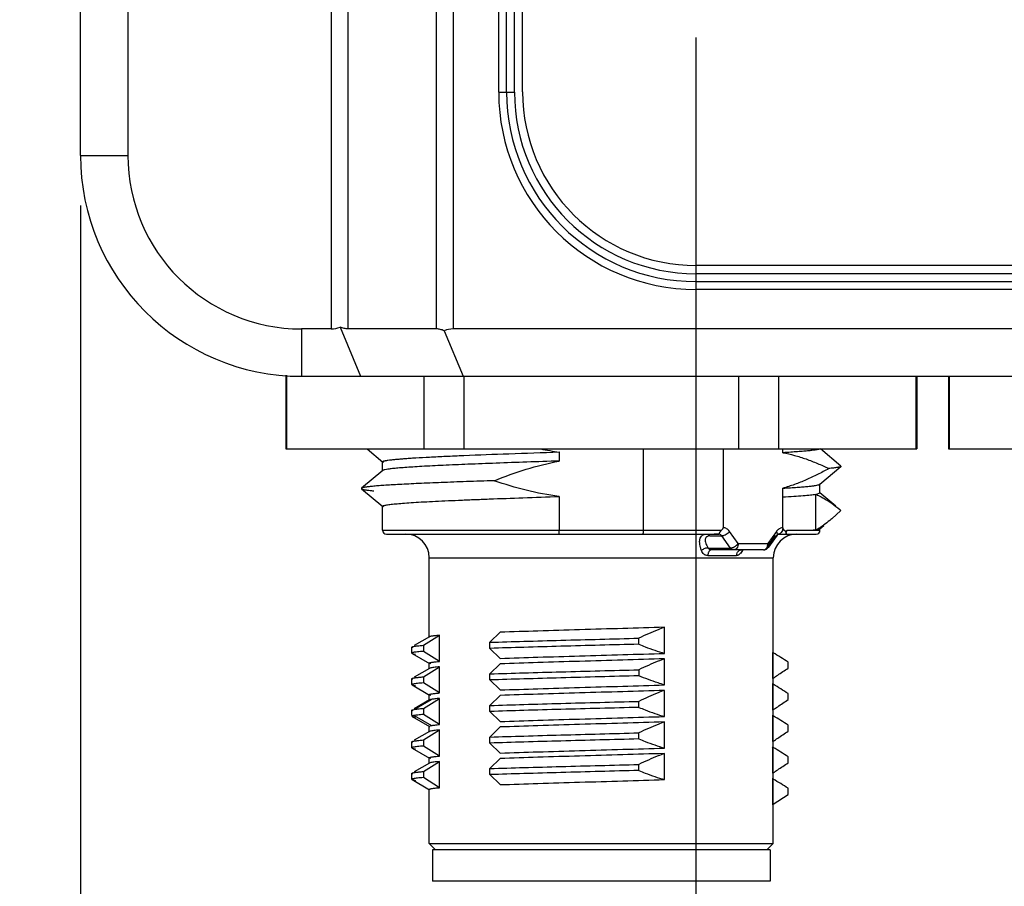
# Model space of a CAD drawing. Header units: inches. Extents: x 0 to 34, y 0 to 22.
# Tile 15 of 47: x 15 to 16.2, y 9 to 10.1. Entities that reach past the tile are written whole.
import ezdxf

# ---------------------------------------------------------------- set-up
doc = ezdxf.new("R2010")
doc.units = ezdxf.units.IN
doc.header["$LTSCALE"] = 1.87
doc.header["$MEASUREMENT"] = 0
doc.layers.get('0').update_dxf_attribs({"linetype": 'CONTINUOUS'})
doc.layers.add('DIMENSIONS', color=7, linetype='CONTINUOUS')
doc.styles.get("Standard").update_dxf_attribs({"font": 'txt', "width": 0.8})
doc.dimstyles.new('DIMSTYLE_1', dxfattribs={"dimtxt": 0.125, "dimasz": 0.18, "dimexe": 0.18, "dimexo": 0.0625, "dimgap": 0.09, "dimtad": 0, "dimtih": 1, "dimtoh": 1, "dimdec": 3, "dimzin": 4, "dimdsep": 46, "dimtxsty": 'STANDARD', "dimblk": '_FILLED', "dimblk1": '_FILLED', "dimblk2": '_FILLED', "dimcen": 0.09, "dimadec": 0, "dimazin": 0, "dimtp": 0.01, "dimtm": 0.01, "dimtfac": 1, "dimtdec": 3, "dimtofl": 0, "dimtmove": 0, "dimatfit": 3, "dimldrblk": '_FILLED', "dimfxl": 1, "dimtolj": 1, "dimtzin": 4, "dimarcsym": 0})

# ---------------------------------------------------------------- blocks, each defined once
blk = doc.blocks.new('_FILLED')
at = {"color": 0, "linetype": 'BYBLOCK'}
blk.add_solid([(0, 0), (-1, 0.1736), (-1, -0.1736)], dxfattribs=at)
blk = doc.blocks.new('*D10')
at = {"layer": 'DIMENSIONS', "color": 2, "linetype": 'CONTINUOUS'}
for p, q in [((15.7941, 10.1047), (15.7941, 8.1771)), ((15.0264, 9.8951), (15.0264, 8.1771)), ((15.0264, 8.3021), (14.6364, 8.3021)), ((15.7941, 8.3021), (16.1541, 8.3021))]:
    blk.add_line(p, q, dxfattribs=at)
at = {"layer": 'DIMENSIONS', "color": 2, "linetype": 'CONTINUOUS', "xscale": 0.18, "yscale": 0.18, "zscale": 0.18}
blk.add_blockref('_FILLED', (15.0264, 8.3021), dxfattribs=at)
at = {"layer": 'DIMENSIONS', "color": 2, "linetype": 'CONTINUOUS', "xscale": 0.18, "yscale": 0.18, "zscale": 0.18, "rotation": 180}
blk.add_blockref('_FILLED', (15.7941, 8.3021), dxfattribs=at)
at = {"layer": 'DIMENSIONS', "color": 2, "linetype": 'CONTINUOUS', "insert": (14.5739, 8.3646), "char_height": 0.125, "width": 1.325, "attachment_point": 3, "line_spacing_factor": 0.9}
blk.add_mtext('(.768{\\Ftxt.shx;\\W1.000000;\\H0.125000; }[19.5])', dxfattribs=at)
blk = doc.blocks.new('*D11')
at = {"layer": 'DIMENSIONS', "color": 2, "linetype": 'CONTINUOUS'}
for p, q in [((15.7941, 10.1047), (15.7941, 7.4271)), ((17.2114, 10.1047), (17.2114, 7.4271)), ((15.7941, 7.5521), (15.4341, 7.5521)), ((17.2114, 7.5521), (17.5714, 7.5521))]:
    blk.add_line(p, q, dxfattribs=at)
at = {"layer": 'DIMENSIONS', "color": 2, "linetype": 'CONTINUOUS', "xscale": 0.18, "yscale": 0.18, "zscale": 0.18}
blk.add_blockref('_FILLED', (15.7941, 7.5521), dxfattribs=at)
at = {"layer": 'DIMENSIONS', "color": 2, "linetype": 'CONTINUOUS', "xscale": 0.18, "yscale": 0.18, "zscale": 0.18, "rotation": 180}
blk.add_blockref('_FILLED', (17.2114, 7.5521), dxfattribs=at)
at = {"layer": 'DIMENSIONS', "color": 2, "linetype": 'CONTINUOUS', "insert": (16.5027, 7.6146), "char_height": 0.125, "width": 1.225, "attachment_point": 2, "line_spacing_factor": 0.9}
blk.add_mtext('(1.417{\\Ftxt.shx;\\W1.000000;\\H0.125000; }[36])', dxfattribs=at)

msp = doc.modelspace()

# ---------------------------------------------------------------- linework, layer by layer
at = {"color": 7, "linetype": 'CONTINUOUS'}
for p, q in [((15.0264, 9.9576), (15.0264, 13.7372)), ((15.0854, 13.7372), (15.0854, 9.9576)), ((15.3389, 12.4392), (15.3389, 9.7411)), ((15.3598, 12.4392), (15.3598, 9.7411)), ((15.4705, 9.7411), (15.4705, 12.1755)), ((15.4913, 12.1072), (15.4913, 9.7411)), ((15.548, 10.0364), (15.548, 11.4734)), ((15.5579, 10.0364), (15.5579, 11.4734)), ((15.5677, 10.0364), (15.5677, 11.4734)), ((15.5779, 10.0367), (15.5779, 11.473)), ((15.548, 10.0364), (15.5677, 10.0364)), ((15.0264, 9.9576), (15.0854, 9.9576)), ((17.2111, 9.8202), (15.7944, 9.8202)), ((17.2114, 9.81), (15.7941, 9.81)), ((15.7941, 9.81), (15.7941, 9.7903)), ((15.7941, 9.8002), (17.2114, 9.8002)), ((17.2114, 9.7903), (15.7941, 9.7903)), ((15.3389, 9.7411), (15.3019, 9.7411)), ((15.3019, 9.7411), (15.3019, 9.682)), ((15.3502, 9.7433), (15.3756, 9.682)), ((15.4705, 9.7411), (15.3598, 9.7411)), ((17.5141, 9.7411), (15.4913, 9.7411)), ((15.48, 9.7389), (15.5036, 9.682)), ((15.2823, 9.6834), (15.2823, 9.5915)), ((15.2833, 9.6834), (15.2833, 9.5915)), ((15.3019, 9.682), (17.7035, 9.682)), ((15.4549, 9.5915), (15.4549, 9.682)), ((15.5044, 9.682), (15.5044, 9.5915)), ((15.8476, 9.5915), (15.8476, 9.682)), ((15.897, 9.682), (15.897, 9.5915)), ((16.0686, 9.5915), (16.0686, 9.682)), ((16.0697, 9.682), (16.0697, 9.5915)), ((16.109, 9.682), (16.109, 9.5915)), ((16.1101, 9.682), (16.1101, 9.5915)), ((15.2823, 9.5915), (16.0697, 9.5915)), ((16.109, 9.5915), (16.8964, 9.5915)), ((15.9054, 9.489), (15.9066, 9.4867)), ((15.9057, 9.4889), (15.9075, 9.4896)), ((15.9058, 9.4882), (15.9076, 9.4894)), ((15.9064, 9.4852), (15.9067, 9.4856)), ((15.9067, 9.4856), (15.9064, 9.4852)), ((15.9066, 9.4867), (15.9067, 9.4856))]:
    msp.add_line(p, q, dxfattribs=at)
at = {"color": 6, "linetype": 'CONTINUOUS'}
for p, q in [((15.3838, 9.5915), (15.4033, 9.5751)), ((15.6234, 9.5876), (15.6234, 9.5763)), ((15.7286, 9.4899), (15.7286, 9.591)), ((15.8281, 9.5915), (15.8281, 9.4931)), ((15.9025, 9.5867), (15.9025, 9.5915)), ((15.975, 9.5701), (15.9495, 9.5915)), ((15.4033, 9.5751), (15.4031, 9.5754)), ((15.4031, 9.5642), (15.4031, 9.5754)), ((15.4045, 9.5745), (15.4033, 9.5751)), ((15.9486, 9.5473), (15.975, 9.5695)), ((15.975, 9.5701), (15.975, 9.5695)), ((15.4033, 9.5645), (15.3769, 9.5423)), ((15.4033, 9.5645), (15.4031, 9.5642)), ((15.9481, 9.547), (15.9486, 9.5473)), ((15.9486, 9.5473), (15.9488, 9.5477)), ((15.9488, 9.5363), (15.9488, 9.5477)), ((15.3769, 9.5423), (15.3769, 9.5417)), ((15.3769, 9.5417), (15.4033, 9.5196)), ((15.6234, 9.5321), (15.6234, 9.4899)), ((15.9024, 9.4931), (15.9025, 9.5424)), ((15.9436, 9.4904), (15.9436, 9.5346)), ((15.9488, 9.5363), (15.9439, 9.5345)), ((15.9479, 9.5371), (15.9486, 9.5367)), ((15.9685, 9.52), (15.9486, 9.5367)), ((15.9486, 9.5367), (15.9488, 9.5363)), ((15.4033, 9.5196), (15.4031, 9.5199)), ((15.4031, 9.4899), (15.4031, 9.5199)), ((15.4045, 9.519), (15.4033, 9.5196)), ((15.9748, 9.5147), (15.9634, 9.5043)), ((15.9734, 9.5159), (15.9748, 9.5147)), ((15.9486, 9.4919), (15.9535, 9.496)), ((15.4031, 9.4899), (15.8258, 9.4899)), ((15.4079, 9.4852), (15.8226, 9.4852)), ((15.8114, 9.4829), (15.8265, 9.4829)), ((15.8202, 9.4853), (15.8166, 9.4852)), ((15.8226, 9.4853), (15.8244, 9.4881)), ((15.8235, 9.4853), (15.8227, 9.4852)), ((15.8244, 9.4881), (15.8258, 9.4899)), ((15.8258, 9.4899), (15.8277, 9.4919)), ((15.8372, 9.4678), (15.8265, 9.4829)), ((15.8277, 9.4919), (15.8281, 9.4931)), ((15.8467, 9.4734), (15.836, 9.4885)), ((15.8929, 9.4829), (15.8835, 9.4697)), ((15.8945, 9.4885), (15.8838, 9.4734)), ((15.8954, 9.4839), (15.8847, 9.4688)), ((15.8954, 9.4839), (15.8957, 9.4851)), ((15.8962, 9.4848), (15.8954, 9.4839)), ((15.8957, 9.4851), (15.8957, 9.4857)), ((15.8968, 9.4852), (15.8962, 9.4848)), ((15.8968, 9.4852), (15.9438, 9.4852)), ((15.9034, 9.4908), (15.9049, 9.4895)), ((15.9049, 9.4895), (15.9054, 9.489)), ((15.9084, 9.4899), (15.9215, 9.4899)), ((15.9215, 9.4899), (15.9321, 9.4899)), ((15.9321, 9.4899), (15.9359, 9.4899)), ((15.9359, 9.4899), (15.9402, 9.4899)), ((15.9373, 9.4899), (15.9488, 9.49)), ((15.942, 9.4899), (15.9402, 9.4899)), ((15.9436, 9.4899), (15.942, 9.4899)), ((15.9488, 9.49), (15.9449, 9.4902)), ((15.9488, 9.4921), (15.9485, 9.4926)), ((15.9486, 9.4917), (15.9488, 9.4921)), ((15.9488, 9.49), (15.9488, 9.4921)), ((15.8467, 9.4734), (15.8838, 9.4734)), ((15.8088, 9.4584), (15.8446, 9.4584)), ((15.8092, 9.4678), (15.8372, 9.4678)), ((15.8783, 9.4655), (15.8136, 9.4655)), ((15.8377, 9.4671), (15.8372, 9.4678)), ((15.839, 9.4661), (15.8377, 9.4671)), ((15.8521, 9.4646), (15.8496, 9.4612)), ((15.8518, 9.4658), (15.8521, 9.4646)), ((15.8847, 9.4688), (15.8847, 9.4688)), ((15.4614, 9.4557), (15.8905, 9.4557)), ((15.4614, 9.3568), (15.4614, 9.4557)), ((15.8905, 9.0994), (15.8905, 9.4557)), ((15.5498, 9.3627), (15.5371, 9.3502)), ((15.7548, 9.3364), (15.7548, 9.369)), ((15.4617, 9.3571), (15.4427, 9.3461)), ((15.454, 9.3465), (15.4743, 9.359)), ((15.4617, 9.3571), (15.4614, 9.3568)), ((15.4743, 9.3264), (15.4743, 9.359)), ((15.5371, 9.3426), (15.5371, 9.3502)), ((15.7228, 9.3478), (15.7228, 9.3554)), ((15.4397, 9.3443), (15.44, 9.3446)), ((15.4397, 9.3367), (15.4397, 9.3443)), ((15.4397, 9.3367), (15.44, 9.3364)), ((15.44, 9.3364), (15.4444, 9.3355)), ((15.44, 9.3364), (15.4617, 9.3239)), ((15.4408, 9.3437), (15.4405, 9.3438)), ((15.4417, 9.3376), (15.4412, 9.3374)), ((15.454, 9.3465), (15.454, 9.3389)), ((15.4743, 9.3264), (15.454, 9.3389)), ((15.5371, 9.3426), (15.5498, 9.3301)), ((15.8897, 9.3377), (15.8897, 9.3051)), ((15.4617, 9.3239), (15.4614, 9.3242)), ((15.4614, 9.3174), (15.4614, 9.3242)), ((15.4633, 9.3234), (15.4617, 9.3239)), ((15.5498, 9.3233), (15.5371, 9.3108)), ((15.7548, 9.2971), (15.7548, 9.3296)), ((15.9091, 9.3181), (15.9091, 9.3256)), ((15.4617, 9.3177), (15.4427, 9.3067)), ((15.454, 9.3071), (15.4743, 9.3196)), ((15.4617, 9.3177), (15.4614, 9.3174)), ((15.4626, 9.3181), (15.4617, 9.3177)), ((15.4743, 9.2871), (15.4743, 9.3196)), ((15.5371, 9.3033), (15.5371, 9.3108)), ((15.7228, 9.316), (15.7228, 9.3085)), ((15.4397, 9.3049), (15.44, 9.3052)), ((15.4397, 9.2974), (15.4397, 9.3049)), ((15.4408, 9.3043), (15.4405, 9.3044)), ((15.454, 9.3071), (15.454, 9.2996)), ((15.4743, 9.2871), (15.454, 9.2996)), ((15.5371, 9.3033), (15.5498, 9.2908)), ((15.4397, 9.2974), (15.44, 9.2971)), ((15.44, 9.2971), (15.4444, 9.2961)), ((15.44, 9.2971), (15.4617, 9.2845)), ((15.4417, 9.2982), (15.4412, 9.2981)), ((15.7548, 9.2577), (15.7548, 9.2902)), ((15.8892, 9.2984), (15.8897, 9.2983)), ((15.8897, 9.2983), (15.8897, 9.2657)), ((15.9091, 9.2787), (15.9091, 9.2862)), ((15.4426, 9.2665), (15.464, 9.279)), ((15.4617, 9.2784), (15.4427, 9.2674)), ((15.454, 9.2677), (15.4743, 9.2802)), ((15.4617, 9.2845), (15.4614, 9.2849)), ((15.4614, 9.2781), (15.4614, 9.2849)), ((15.4617, 9.2784), (15.4614, 9.2781)), ((15.4633, 9.284), (15.4617, 9.2845)), ((15.4628, 9.2788), (15.4617, 9.2784)), ((15.464, 9.279), (15.463, 9.2788)), ((15.4743, 9.2477), (15.4743, 9.2802)), ((15.5498, 9.284), (15.5371, 9.2714)), ((15.7228, 9.2691), (15.7228, 9.2766)), ((15.4398, 9.2655), (15.44, 9.2658)), ((15.4398, 9.259), (15.4398, 9.2655)), ((15.44, 9.2658), (15.4426, 9.2665)), ((15.454, 9.2677), (15.454, 9.2602)), ((15.5371, 9.2639), (15.5371, 9.2714)), ((15.5371, 9.2639), (15.5498, 9.2514)), ((15.4398, 9.258), (15.44, 9.2577)), ((15.44, 9.2577), (15.4617, 9.2452)), ((15.4426, 9.259), (15.4416, 9.2588)), ((15.4426, 9.259), (15.464, 9.2465)), ((15.4743, 9.2477), (15.454, 9.2602)), ((15.7548, 9.2183), (15.7548, 9.2509)), ((15.8892, 9.259), (15.8897, 9.2589)), ((15.8897, 9.2589), (15.8897, 9.2264)), ((15.4617, 9.239), (15.4427, 9.228)), ((15.454, 9.2284), (15.4743, 9.2409)), ((15.4614, 9.2455), (15.464, 9.2465)), ((15.4614, 9.2387), (15.4614, 9.2455)), ((15.4617, 9.2452), (15.4614, 9.2454)), ((15.4617, 9.239), (15.4614, 9.2387)), ((15.4624, 9.2449), (15.4617, 9.2452)), ((15.4626, 9.2394), (15.4617, 9.239)), ((15.4743, 9.2083), (15.4743, 9.2409)), ((15.5498, 9.2446), (15.5371, 9.2321)), ((15.7228, 9.2297), (15.7228, 9.2373)), ((15.9091, 9.2393), (15.9091, 9.2469)), ((15.4397, 9.2262), (15.44, 9.2265)), ((15.4397, 9.2186), (15.4397, 9.2262)), ((15.4408, 9.2256), (15.4405, 9.2257)), ((15.454, 9.2284), (15.454, 9.2208)), ((15.5371, 9.2245), (15.5371, 9.2321)), ((15.4397, 9.2186), (15.44, 9.2183)), ((15.44, 9.2183), (15.4444, 9.2174)), ((15.44, 9.2183), (15.4617, 9.2058)), ((15.4417, 9.2194), (15.4412, 9.2193)), ((15.4743, 9.2083), (15.454, 9.2208)), ((15.5371, 9.2245), (15.5498, 9.212)), ((15.8892, 9.2197), (15.8897, 9.2195)), ((15.8897, 9.2195), (15.8897, 9.187)), ((15.454, 9.189), (15.4743, 9.2015)), ((15.4617, 9.2058), (15.4614, 9.2061)), ((15.4614, 9.1993), (15.4614, 9.2061)), ((15.4633, 9.2053), (15.4617, 9.2058)), ((15.4743, 9.1689), (15.4743, 9.2015)), ((15.5498, 9.2052), (15.5371, 9.1927)), ((15.7548, 9.179), (15.7548, 9.2115)), ((15.9091, 9.2), (15.9091, 9.2075)), ((15.4617, 9.1996), (15.4427, 9.1886)), ((15.454, 9.189), (15.454, 9.1814)), ((15.4617, 9.1996), (15.4614, 9.1993)), ((15.4626, 9.2), (15.4617, 9.1996)), ((15.5371, 9.1852), (15.5371, 9.1927)), ((15.7228, 9.1904), (15.7228, 9.1979)), ((15.4397, 9.1868), (15.44, 9.1871)), ((15.4397, 9.1793), (15.4397, 9.1868)), ((15.4397, 9.1793), (15.44, 9.179)), ((15.44, 9.179), (15.4444, 9.178)), ((15.44, 9.179), (15.4617, 9.1664)), ((15.4408, 9.1862), (15.4405, 9.1863)), ((15.4417, 9.1801), (15.4412, 9.18)), ((15.4743, 9.1689), (15.454, 9.1814)), ((15.5371, 9.1852), (15.5498, 9.1727)), ((15.8892, 9.1803), (15.8897, 9.1802)), ((15.8897, 9.1802), (15.8897, 9.1476)), ((15.4617, 9.1664), (15.4614, 9.1668)), ((15.4614, 9.0994), (15.4614, 9.1668)), ((15.9091, 9.1606), (15.9091, 9.1681)), ((15.8905, 9.1482), (15.9091, 9.1606)), ((15.4614, 9.0994), (15.8905, 9.0994)), ((15.4693, 9.0915), (15.4614, 9.0994)), ((15.8866, 9.0915), (15.4653, 9.0915)), ((15.4653, 9.0915), (15.4653, 9.0521)), ((15.8827, 9.0915), (15.8905, 9.0994)), ((15.8866, 9.0915), (15.8866, 9.0521)), ((15.8866, 9.0521), (15.4653, 9.0521))]:
    msp.add_line(p, q, dxfattribs=at)
at = {"color": 7, "linetype": 'CONTINUOUS'}
for centre, radius, start, end in [((15.7941, 10.0364), 0.2461, 180, 270), ((15.7941, 10.0364), 0.2362, 180, 270), ((15.7941, 10.0364), 0.2264, 180, 270), ((15.7944, 10.0367), 0.2165, 180, 270), ((15.3019, 9.9576), 0.2756, 180, 270), ((15.3019, 9.9576), 0.2165, 180, 270), ((15.3389, 9.7706), 0.0295, 270.0005, 292.4995), ((15.4913, 9.7116), 0.0295, 90.0005, 112.4995), ((15.9531, 9.3689), 0.129, 110.2825, 110.7032), ((15.8817, 9.527), 0.0456, 304.507, 305.7302)]:
    msp.add_arc(centre, radius, start, end, dxfattribs=at)
at = {"color": 6, "linetype": 'CONTINUOUS'}
for centre, radius, start, end in [((15.6692, 9.939), 0.3544, 258.7587, 262.5617), ((15.887, 9.5918), 0.1161, 301.7824, 305.0605), ((15.4079, 9.4899), 0.00472, 180.0001, 269.999), ((15.4319, 9.4557), 0.0295, 0, 90), ((15.8135, 9.6953), 0.2101, 270.3453, 270.8382), ((15.8226, 9.3393), 0.146, 89.6556, 90.9546), ((15.8226, 9.4812), 0.004, 77.3107, 89.9224), ((15.9201, 9.4557), 0.0295, 90, 180), ((15.9025, 9.4846), 0.00848, 90.3942, 110.5148), ((15.8892, 9.5882), 0.1119, 299.1144, 301.1934), ((15.9437, 9.3598), 0.1303, 89.4763, 90.0138), ((15.9441, 9.4899), 0.00472, 270.0079, 360), ((15.8885, 9.5893), 0.1132, 301.1919, 301.7666), ((15.8783, 9.4734), 0.00787, 270.0013, 324.7023), ((15.8783, 9.4695), 0.00398, 270.0354, 280.5568), ((15.4861, 8.6666), 0.783, 57.3068, 58.9044), ((15.2942, 10.2149), 1.0874, 303.6056, 304.4341), ((15.3865, 10.0762), 0.9208, 303.1897, 303.6), ((15.5003, 8.65), 0.7563, 57.2787, 58.9329), ((15.2942, 10.1756), 1.0874, 303.6056, 304.4341), ((15.3865, 10.0368), 0.9208, 303.1897, 303.6), ((15.4449, 9.2431), 0.016, 101.9354, 103.3059), ((15.5003, 8.6106), 0.7563, 57.2787, 58.9329), ((15.2942, 10.1362), 1.0874, 303.6056, 304.4341), ((15.3865, 9.9975), 0.9208, 303.1897, 303.6), ((15.5003, 8.5712), 0.7563, 57.2787, 58.9329), ((15.3865, 9.9581), 0.9208, 303.1897, 303.6), ((15.2942, 10.0968), 1.0874, 303.6056, 304.4341), ((15.4632, 8.4723), 0.8264, 57.3505, 58.8644)]:
    msp.add_arc(centre, radius, start, end, dxfattribs=at)
at = {"color": 7, "linetype": 'CONTINUOUS'}
for points, knots in [([(15.3598, 9.7411), (15.3583, 9.7411), (15.355, 9.7416), (15.3519, 9.7427), (15.3502, 9.7433)], [0, 0, 0, 0, 0.465156, 1, 1, 1, 1]), ([(15.48, 9.7389), (15.4784, 9.7395), (15.4753, 9.7406), (15.472, 9.7411), (15.4705, 9.7411)], [0, 0, 0, 0, 0.534842, 1, 1, 1, 1]), ([(15.9067, 9.4856), (15.9067, 9.4857), (15.9067, 9.4861), (15.9066, 9.4867), (15.9063, 9.4875), (15.906, 9.488), (15.9058, 9.4882)], [0, 0, 0, 0, 0.170763, 0.398133, 0.676665, 1, 1, 1, 1])]:
    msp.add_open_spline(points, degree=3, knots=knots, dxfattribs=at)
at = {"color": 6, "linetype": 'CONTINUOUS'}
for points, knots in [([(15.4031, 9.5754), (15.4031, 9.5755), (15.4032, 9.5756), (15.4034, 9.5758), (15.4037, 9.576), (15.4041, 9.5762), (15.4049, 9.5764), (15.4058, 9.5767), (15.407, 9.5769), (15.4084, 9.5772), (15.4106, 9.5775), (15.4139, 9.5779), (15.4185, 9.5784), (15.4239, 9.5789), (15.43, 9.5794), (15.437, 9.5799), (15.4477, 9.5806), (15.4627, 9.5814), (15.4828, 9.5824), (15.497, 9.583), (15.5045, 9.5833)], [0, 0, 0, 0, 0.002626, 0.004395, 0.006571, 0.012279, 0.019908, 0.029519, 0.041138, 0.05477, 0.070412, 0.107681, 0.152854, 0.205822, 0.266457, 0.334558, 0.409904, 0.581429, 0.778976, 1, 1, 1, 1]), ([(15.5045, 9.5833), (15.5232, 9.5841), (15.5628, 9.5856), (15.6024, 9.5869), (15.6234, 9.5876)], [0, 0, 0, 0, 0.471583, 1, 1, 1, 1]), ([(15.9485, 9.5915), (15.9483, 9.5914), (15.9478, 9.5911), (15.9469, 9.5909), (15.9456, 9.5906), (15.9441, 9.5903), (15.9422, 9.59), (15.9391, 9.5896), (15.9345, 9.589), (15.9281, 9.5884), (15.9206, 9.5879), (15.9119, 9.5873), (15.9057, 9.5869), (15.9025, 9.5867)], [0, 0, 0, 0, 0.014598, 0.035473, 0.062821, 0.0967, 0.137124, 0.184082, 0.297513, 0.436693, 0.60082, 0.788917, 1, 1, 1, 1]), ([(15.9025, 9.5867), (15.9074, 9.5858), (15.9171, 9.5836), (15.9316, 9.579), (15.9458, 9.5735), (15.9551, 9.5692), (15.9598, 9.5669)], [0, 0, 0, 0, 0.245993, 0.49449, 0.745784, 1, 1, 1, 1]), ([(15.6234, 9.5763), (15.6099, 9.5759), (15.5837, 9.575), (15.5458, 9.5737), (15.511, 9.5723), (15.4801, 9.571), (15.4571, 9.5699), (15.4412, 9.5689), (15.4313, 9.5682), (15.4228, 9.5676), (15.4159, 9.5669), (15.4104, 9.5662), (15.4073, 9.5657), (15.4061, 9.5655)], [0, 0, 0, 0, 0.185551, 0.361251, 0.522593, 0.665919, 0.787902, 0.839944, 0.885624, 0.924667, 0.956838, 0.981988, 1, 1, 1, 1]), ([(15.5423, 9.5518), (15.5554, 9.5571), (15.5821, 9.5667), (15.6095, 9.5736), (15.6234, 9.5763)], [0, 0, 0, 0, 0.50003, 1, 1, 1, 1]), ([(15.975, 9.5695), (15.9748, 9.5693), (15.9743, 9.5691), (15.9733, 9.5688), (15.972, 9.5685), (15.9702, 9.5682), (15.9681, 9.5679), (15.9646, 9.5674), (15.9618, 9.5671), (15.9597, 9.567)], [0, 0, 0, 0, 0.042116, 0.107176, 0.196204, 0.309335, 0.446477, 0.607452, 1, 1, 1, 1]), ([(15.4061, 9.5655), (15.4055, 9.5653), (15.4047, 9.5651), (15.4038, 9.5648), (15.4034, 9.5646), (15.4033, 9.5645)], [0, 0, 0, 0, 0.627713, 0.844376, 1, 1, 1, 1]), ([(15.9598, 9.5669), (15.9551, 9.5643), (15.9459, 9.5593), (15.9316, 9.5527), (15.9172, 9.5469), (15.9074, 9.5438), (15.9025, 9.5424)], [0, 0, 0, 0, 0.254479, 0.505987, 0.754468, 1, 1, 1, 1]), ([(15.5423, 9.5518), (15.5308, 9.5514), (15.5088, 9.5507), (15.4774, 9.5495), (15.4534, 9.5485), (15.4361, 9.5477), (15.4247, 9.5471), (15.4144, 9.5465), (15.4053, 9.5459), (15.3975, 9.5454), (15.3908, 9.5448), (15.3861, 9.5443), (15.383, 9.5439), (15.3811, 9.5436), (15.3796, 9.5433), (15.3784, 9.543), (15.3775, 9.5427), (15.3771, 9.5425), (15.3769, 9.5423)], [0, 0, 0, 0, 0.208537, 0.399183, 0.568054, 0.643413, 0.712268, 0.77433, 0.829328, 0.876995, 0.917112, 0.949543, 0.962839, 0.974171, 0.983532, 0.990927, 0.996387, 1, 1, 1, 1]), ([(15.6234, 9.5321), (15.6096, 9.5339), (15.5822, 9.5392), (15.5555, 9.5472), (15.5423, 9.5518)], [0, 0, 0, 0, 0.499968, 1, 1, 1, 1]), ([(15.9025, 9.5424), (15.9056, 9.5426), (15.9115, 9.543), (15.9199, 9.5435), (15.9272, 9.5441), (15.9335, 9.5447), (15.9387, 9.5452), (15.9428, 9.5458), (15.9456, 9.5463), (15.9472, 9.5467), (15.9478, 9.5469), (15.9481, 9.547)], [0, 0, 0, 0, 0.204065, 0.387005, 0.547953, 0.686051, 0.800531, 0.891059, 0.957501, 0.981712, 1, 1, 1, 1]), ([(15.3769, 9.5417), (15.3771, 9.5416), (15.3776, 9.5413), (15.3786, 9.541), (15.3799, 9.5407), (15.3817, 9.5404), (15.3838, 9.5401), (15.3873, 9.5397), (15.3901, 9.5394), (15.3922, 9.5392)], [0, 0, 0, 0, 0.04217, 0.107278, 0.196278, 0.309332, 0.446387, 0.607306, 1, 1, 1, 1]), ([(15.4031, 9.5199), (15.4031, 9.5201), (15.4034, 9.5203), (15.4037, 9.5205), (15.4042, 9.5207), (15.4047, 9.5209), (15.4057, 9.5211), (15.4073, 9.5215), (15.4096, 9.5218), (15.4136, 9.5224), (15.4198, 9.523), (15.4286, 9.5238), (15.4393, 9.5245), (15.4517, 9.5253), (15.4658, 9.526), (15.4814, 9.5268), (15.4985, 9.5275), (15.5169, 9.5283), (15.5436, 9.5293), (15.5793, 9.5306), (15.6083, 9.5316), (15.6234, 9.5321)], [0, 0, 0, 0, 0.002065, 0.00373, 0.005902, 0.008606, 0.011855, 0.020008, 0.030379, 0.042956, 0.074648, 0.114906, 0.163452, 0.219915, 0.283907, 0.354951, 0.432499, 0.515991, 0.604825, 0.795979, 1, 1, 1, 1]), ([(15.9436, 9.5345), (15.9415, 9.5342), (15.9362, 9.5336), (15.9272, 9.5328), (15.9156, 9.532), (15.9071, 9.5315), (15.9025, 9.5312)], [0, 0, 0, 0, 0.15953, 0.380861, 0.661957, 1, 1, 1, 1]), ([(15.9443, 9.5345), (15.9443, 9.5345), (15.9442, 9.5346), (15.944, 9.5347), (15.9438, 9.5347), (15.9437, 9.5347), (15.9436, 9.5346)], [0, 0, 0, 0, 0.281295, 0.527314, 0.753393, 1, 1, 1, 1]), ([(15.9443, 9.5345), (15.9451, 9.5341), (15.9485, 9.5327), (15.9517, 9.531), (15.9541, 9.5296)], [0, 0, 0, 0, 0.245354, 1, 1, 1, 1]), ([(15.9541, 9.5296), (15.9575, 9.5277), (15.9641, 9.5234), (15.9703, 9.5185), (15.9734, 9.5159)], [0, 0, 0, 0, 0.487997, 1, 1, 1, 1]), ([(15.9634, 9.5043), (15.9626, 9.5036), (15.9594, 9.501), (15.9562, 9.4985), (15.9537, 9.4967)], [0, 0, 0, 0, 0.25468, 1, 1, 1, 1]), ([(15.6238, 9.4852), (15.6238, 9.4852), (15.6237, 9.4853), (15.6236, 9.4856), (15.6235, 9.486), (15.6235, 9.4866), (15.6234, 9.4873), (15.6234, 9.4884), (15.6234, 9.4893), (15.6234, 9.4899)], [0, 0, 0, 0, 0.027035, 0.086082, 0.178447, 0.301707, 0.451369, 0.622578, 1, 1, 1, 1]), ([(15.7281, 9.4852), (15.7281, 9.4852), (15.7282, 9.4853), (15.7283, 9.4856), (15.7284, 9.486), (15.7284, 9.4866), (15.7285, 9.4873), (15.7285, 9.4884), (15.7286, 9.4893), (15.7286, 9.4899)], [0, 0, 0, 0, 0.02691, 0.0858, 0.178042, 0.301265, 0.451012, 0.622375, 1, 1, 1, 1]), ([(15.801, 9.4646), (15.8005, 9.4659), (15.7996, 9.4684), (15.7989, 9.4722), (15.7986, 9.4757), (15.7989, 9.4788), (15.8, 9.4816), (15.8015, 9.4834), (15.803, 9.4843), (15.8049, 9.485), (15.8064, 9.4852), (15.8074, 9.4852)], [0, 0, 0, 0, 0.157825, 0.305584, 0.440909, 0.562399, 0.671667, 0.774361, 0.82632, 0.880467, 1, 1, 1, 1]), ([(15.8074, 9.4852), (15.8078, 9.4852), (15.8086, 9.4851), (15.81, 9.4844), (15.8109, 9.4836), (15.8114, 9.4829)], [0, 0, 0, 0, 0.238096, 0.484469, 1, 1, 1, 1]), ([(15.8114, 9.4829), (15.8106, 9.4829), (15.8093, 9.4828), (15.808, 9.4822), (15.8075, 9.4819)], [0, 0, 0, 0, 0.541068, 1, 1, 1, 1]), ([(15.8265, 9.4829), (15.8261, 9.4834), (15.8253, 9.4844), (15.8241, 9.485), (15.8235, 9.4851)], [0, 0, 0, 0, 0.525624, 1, 1, 1, 1]), ([(15.836, 9.4885), (15.8355, 9.4877), (15.8341, 9.4862), (15.8317, 9.4845), (15.8295, 9.4834), (15.8277, 9.483), (15.8269, 9.4829), (15.8265, 9.4829)], [0, 0, 0, 0, 0.253281, 0.524343, 0.782012, 0.89754, 1, 1, 1, 1]), ([(15.836, 9.4885), (15.8355, 9.4892), (15.8344, 9.4905), (15.8325, 9.492), (15.8303, 9.4929), (15.8288, 9.4931), (15.8281, 9.4931)], [0, 0, 0, 0, 0.273167, 0.52817, 0.768306, 1, 1, 1, 1]), ([(15.8929, 9.4829), (15.8931, 9.4829), (15.8936, 9.4829), (15.8943, 9.4831), (15.8949, 9.4834), (15.8952, 9.4837), (15.8954, 9.4839)], [0, 0, 0, 0, 0.287806, 0.54658, 0.780896, 1, 1, 1, 1]), ([(15.8945, 9.4885), (15.8947, 9.4887), (15.8954, 9.4896), (15.8962, 9.4904), (15.8968, 9.491)], [0, 0, 0, 0, 0.258241, 1, 1, 1, 1]), ([(15.8957, 9.4857), (15.8957, 9.4861), (15.8953, 9.4871), (15.8948, 9.488), (15.8945, 9.4885)], [0, 0, 0, 0, 0.459244, 1, 1, 1, 1]), ([(15.8968, 9.491), (15.897, 9.4911), (15.8979, 9.4918), (15.8988, 9.4923), (15.8995, 9.4925)], [0, 0, 0, 0, 0.258278, 1, 1, 1, 1]), ([(15.8996, 9.4863), (15.8992, 9.4859), (15.8983, 9.4854), (15.8973, 9.4852), (15.8968, 9.4852)], [0, 0, 0, 0, 0.51643, 1, 1, 1, 1]), ([(15.9024, 9.4931), (15.9024, 9.4924), (15.9022, 9.4899), (15.901, 9.4874), (15.8996, 9.4863)], [0, 0, 0, 0, 0.272207, 1, 1, 1, 1]), ([(15.9024, 9.4931), (15.9024, 9.4928), (15.9025, 9.4924), (15.9027, 9.4919), (15.903, 9.4914), (15.9032, 9.491), (15.9034, 9.4908)], [0, 0, 0, 0, 0.286157, 0.484562, 0.667254, 1, 1, 1, 1]), ([(15.9436, 9.4902), (15.9442, 9.4903), (15.9453, 9.4905), (15.9467, 9.4908), (15.9477, 9.4912), (15.9483, 9.4915), (15.9485, 9.4916)], [0, 0, 0, 0, 0.351509, 0.634506, 0.849854, 1, 1, 1, 1]), ([(15.8057, 9.4788), (15.8056, 9.478), (15.8057, 9.4762), (15.8064, 9.4735), (15.8076, 9.4707), (15.8087, 9.4688), (15.8092, 9.4678)], [0, 0, 0, 0, 0.206341, 0.44403, 0.7103, 1, 1, 1, 1]), ([(15.8075, 9.4819), (15.8072, 9.4817), (15.8068, 9.4813), (15.8061, 9.4803), (15.8058, 9.4794), (15.8057, 9.4788)], [0, 0, 0, 0, 0.247836, 0.491783, 1, 1, 1, 1]), ([(15.8372, 9.4678), (15.8377, 9.4678), (15.839, 9.468), (15.8414, 9.4689), (15.8432, 9.47), (15.8443, 9.4709)], [0, 0, 0, 0, 0.212658, 0.458528, 1, 1, 1, 1]), ([(15.8467, 9.4734), (15.8467, 9.4724), (15.8464, 9.4704), (15.8454, 9.4682), (15.8443, 9.4668), (15.8433, 9.4661), (15.8422, 9.4656), (15.8415, 9.4655), (15.8411, 9.4655)], [0, 0, 0, 0, 0.287585, 0.554404, 0.676136, 0.789798, 0.896895, 1, 1, 1, 1]), ([(15.8443, 9.4709), (15.8446, 9.4711), (15.8454, 9.4718), (15.8462, 9.4727), (15.8467, 9.4734)], [0, 0, 0, 0, 0.262206, 1, 1, 1, 1]), ([(15.8832, 9.4698), (15.8833, 9.4701), (15.8837, 9.4713), (15.8838, 9.4725), (15.8838, 9.4734)], [0, 0, 0, 0, 0.245214, 1, 1, 1, 1]), ([(15.8838, 9.4734), (15.8841, 9.473), (15.8846, 9.4722), (15.8851, 9.4709), (15.8851, 9.4698), (15.8849, 9.4691), (15.8847, 9.4688)], [0, 0, 0, 0, 0.311684, 0.580482, 0.804658, 1, 1, 1, 1]), ([(15.8092, 9.4678), (15.8086, 9.4679), (15.8071, 9.4678), (15.805, 9.4672), (15.8029, 9.4661), (15.8016, 9.4652), (15.801, 9.4646)], [0, 0, 0, 0, 0.220438, 0.470099, 0.735603, 1, 1, 1, 1]), ([(15.8088, 9.4584), (15.8079, 9.4583), (15.8066, 9.4586), (15.8051, 9.4594), (15.8036, 9.4604), (15.8021, 9.4621), (15.8013, 9.4638), (15.801, 9.4646)], [0, 0, 0, 0, 0.239791, 0.362605, 0.48717, 0.740994, 1, 1, 1, 1]), ([(15.8136, 9.4655), (15.8133, 9.4655), (15.8127, 9.4654), (15.8118, 9.465), (15.811, 9.4643), (15.8103, 9.4634), (15.8097, 9.4624), (15.8093, 9.4611), (15.809, 9.4598), (15.8088, 9.4588), (15.8088, 9.4584)], [0, 0, 0, 0, 0.095677, 0.197026, 0.307279, 0.427988, 0.558936, 0.699343, 0.847557, 1, 1, 1, 1]), ([(15.8136, 9.4655), (15.8132, 9.4655), (15.8123, 9.4656), (15.8111, 9.466), (15.81, 9.4668), (15.8094, 9.4674), (15.8092, 9.4678)], [0, 0, 0, 0, 0.255678, 0.510828, 0.760621, 1, 1, 1, 1]), ([(15.8411, 9.4655), (15.8408, 9.4655), (15.84, 9.4656), (15.8393, 9.4659), (15.839, 9.4661)], [0, 0, 0, 0, 0.491083, 1, 1, 1, 1]), ([(15.8446, 9.4584), (15.8447, 9.4596), (15.8453, 9.4619), (15.8469, 9.4639), (15.8479, 9.4646)], [0, 0, 0, 0, 0.508061, 1, 1, 1, 1]), ([(15.8471, 9.4591), (15.8467, 9.4588), (15.8459, 9.4585), (15.845, 9.4583), (15.8446, 9.4584)], [0, 0, 0, 0, 0.515977, 1, 1, 1, 1]), ([(15.8496, 9.4612), (15.8494, 9.461), (15.8486, 9.4602), (15.8478, 9.4595), (15.8471, 9.4591)], [0, 0, 0, 0, 0.268686, 1, 1, 1, 1]), ([(15.8479, 9.4646), (15.8483, 9.4649), (15.8492, 9.4653), (15.8503, 9.4655), (15.8508, 9.4655)], [0, 0, 0, 0, 0.524051, 1, 1, 1, 1]), ([(15.8783, 9.4655), (15.8788, 9.4655), (15.8799, 9.4657), (15.8813, 9.4666), (15.8825, 9.4681), (15.883, 9.4692), (15.8832, 9.4698)], [0, 0, 0, 0, 0.220627, 0.456566, 0.715987, 1, 1, 1, 1]), ([(15.8847, 9.4688), (15.8846, 9.4687), (15.8843, 9.4684), (15.8837, 9.468), (15.883, 9.4679), (15.8825, 9.4678), (15.8822, 9.4678)], [0, 0, 0, 0, 0.218714, 0.452105, 0.710945, 1, 1, 1, 1]), ([(15.7548, 9.369), (15.7374, 9.3684), (15.7022, 9.3674), (15.6495, 9.3659), (15.5986, 9.3643), (15.5655, 9.3633), (15.5498, 9.3627)], [0, 0, 0, 0, 0.254029, 0.516242, 0.770204, 1, 1, 1, 1]), ([(15.7548, 9.369), (15.7521, 9.368), (15.7413, 9.3639), (15.7307, 9.3592), (15.7228, 9.3554)], [0, 0, 0, 0, 0.248163, 1, 1, 1, 1]), ([(15.4743, 9.359), (15.4727, 9.3588), (15.4704, 9.3586), (15.4675, 9.3583), (15.4658, 9.3581), (15.4643, 9.3579), (15.4632, 9.3576), (15.4623, 9.3574), (15.4619, 9.3572), (15.4617, 9.3571)], [0, 0, 0, 0, 0.382582, 0.541097, 0.677489, 0.79159, 0.883283, 0.952586, 1, 1, 1, 1]), ([(15.5371, 9.3502), (15.5512, 9.3507), (15.5807, 9.3515), (15.6426, 9.3533), (15.6905, 9.3545), (15.7228, 9.3554)], [0, 0, 0, 0, 0.227485, 0.477164, 1, 1, 1, 1]), ([(15.7228, 9.3478), (15.6905, 9.347), (15.6426, 9.3457), (15.5807, 9.344), (15.5512, 9.3431), (15.5371, 9.3426)], [0, 0, 0, 0, 0.522837, 0.772515, 1, 1, 1, 1]), ([(15.7228, 9.3478), (15.7255, 9.3467), (15.7359, 9.3425), (15.7467, 9.3388), (15.7548, 9.3364)], [0, 0, 0, 0, 0.251897, 1, 1, 1, 1]), ([(15.4405, 9.3438), (15.4404, 9.3438), (15.4402, 9.3439), (15.4399, 9.344), (15.4397, 9.3442), (15.4397, 9.3443)], [0, 0, 0, 0, 0.377454, 0.663272, 1, 1, 1, 1]), ([(15.4412, 9.3374), (15.441, 9.3374), (15.4406, 9.3373), (15.4402, 9.3371), (15.44, 9.337), (15.4398, 9.3369), (15.4397, 9.3368), (15.4397, 9.3367)], [0, 0, 0, 0, 0.396219, 0.688588, 0.797428, 0.883181, 1, 1, 1, 1]), ([(15.44, 9.3446), (15.4402, 9.3447), (15.4407, 9.3449), (15.4416, 9.3451), (15.4429, 9.3453), (15.4445, 9.3456), (15.4464, 9.3458), (15.4496, 9.3461), (15.4522, 9.3463), (15.454, 9.3465)], [0, 0, 0, 0, 0.044738, 0.112062, 0.202497, 0.316187, 0.453015, 0.612761, 1, 1, 1, 1]), ([(15.454, 9.3389), (15.4515, 9.3387), (15.4481, 9.3385), (15.444, 9.338), (15.4424, 9.3377), (15.4417, 9.3376)], [0, 0, 0, 0, 0.610614, 0.833341, 1, 1, 1, 1]), ([(15.5498, 9.3301), (15.5655, 9.3307), (15.5986, 9.3318), (15.6495, 9.3333), (15.7022, 9.3348), (15.7374, 9.3359), (15.7548, 9.3364)], [0, 0, 0, 0, 0.229796, 0.483759, 0.745972, 1, 1, 1, 1]), ([(15.4614, 9.3242), (15.4614, 9.3244), (15.4616, 9.3245), (15.4619, 9.3247), (15.4622, 9.3248), (15.4627, 9.3249), (15.4635, 9.3251), (15.4648, 9.3254), (15.4666, 9.3256), (15.4698, 9.326), (15.4725, 9.3263), (15.4743, 9.3264)], [0, 0, 0, 0, 0.026076, 0.048004, 0.076922, 0.113121, 0.156736, 0.266334, 0.405712, 0.574652, 1, 1, 1, 1]), ([(15.7548, 9.3296), (15.7374, 9.3291), (15.7022, 9.328), (15.6495, 9.3265), (15.5986, 9.325), (15.5655, 9.3239), (15.5498, 9.3233)], [0, 0, 0, 0, 0.254029, 0.516242, 0.770204, 1, 1, 1, 1]), ([(15.7548, 9.3296), (15.7521, 9.3286), (15.7413, 9.3245), (15.7307, 9.3198), (15.7228, 9.316)], [0, 0, 0, 0, 0.248163, 1, 1, 1, 1]), ([(15.4743, 9.3196), (15.473, 9.3195), (15.4705, 9.3193), (15.4672, 9.3189), (15.4647, 9.3185), (15.4632, 9.3183), (15.4626, 9.3181)], [0, 0, 0, 0, 0.344869, 0.62706, 0.845652, 1, 1, 1, 1]), ([(15.5371, 9.3108), (15.5512, 9.3113), (15.5807, 9.3122), (15.6426, 9.3139), (15.6905, 9.3151), (15.7228, 9.316)], [0, 0, 0, 0, 0.227485, 0.477164, 1, 1, 1, 1]), ([(15.4405, 9.3044), (15.4404, 9.3044), (15.4402, 9.3045), (15.4399, 9.3046), (15.4397, 9.3048), (15.4397, 9.3049)], [0, 0, 0, 0, 0.377454, 0.663272, 1, 1, 1, 1]), ([(15.44, 9.3052), (15.4402, 9.3053), (15.4407, 9.3055), (15.4416, 9.3057), (15.4429, 9.3059), (15.4445, 9.3062), (15.4464, 9.3064), (15.4496, 9.3068), (15.4522, 9.307), (15.454, 9.3071)], [0, 0, 0, 0, 0.044738, 0.112062, 0.202497, 0.316187, 0.453015, 0.612761, 1, 1, 1, 1]), ([(15.454, 9.2996), (15.4515, 9.2994), (15.4481, 9.2991), (15.444, 9.2986), (15.4424, 9.2983), (15.4417, 9.2982)], [0, 0, 0, 0, 0.610614, 0.833341, 1, 1, 1, 1]), ([(15.7228, 9.3085), (15.6905, 9.3076), (15.6426, 9.3063), (15.5807, 9.3046), (15.5512, 9.3037), (15.5371, 9.3033)], [0, 0, 0, 0, 0.522837, 0.772515, 1, 1, 1, 1]), ([(15.7548, 9.2971), (15.7521, 9.2978), (15.7413, 9.3012), (15.7307, 9.3052), (15.7228, 9.3085)], [0, 0, 0, 0, 0.248196, 1, 1, 1, 1]), ([(15.4412, 9.2981), (15.441, 9.298), (15.4406, 9.2979), (15.4402, 9.2978), (15.44, 9.2976), (15.4398, 9.2975), (15.4397, 9.2974), (15.4397, 9.2974)], [0, 0, 0, 0, 0.396219, 0.688588, 0.797428, 0.883181, 1, 1, 1, 1]), ([(15.4614, 9.2849), (15.4614, 9.285), (15.4616, 9.2852), (15.4619, 9.2853), (15.4622, 9.2854), (15.4627, 9.2856), (15.4635, 9.2858), (15.4648, 9.286), (15.4666, 9.2863), (15.4698, 9.2867), (15.4725, 9.2869), (15.4743, 9.2871)], [0, 0, 0, 0, 0.026076, 0.048004, 0.076922, 0.113121, 0.156736, 0.266334, 0.405712, 0.574652, 1, 1, 1, 1]), ([(15.5498, 9.2908), (15.5655, 9.2913), (15.5986, 9.2924), (15.6495, 9.2939), (15.7022, 9.2955), (15.7374, 9.2965), (15.7548, 9.2971)], [0, 0, 0, 0, 0.229796, 0.483759, 0.745972, 1, 1, 1, 1]), ([(15.7548, 9.2902), (15.7374, 9.2897), (15.7022, 9.2886), (15.6495, 9.2871), (15.5986, 9.2856), (15.5655, 9.2845), (15.5498, 9.284)], [0, 0, 0, 0, 0.254029, 0.516242, 0.770204, 1, 1, 1, 1]), ([(15.7548, 9.2902), (15.7521, 9.2893), (15.7413, 9.2851), (15.7307, 9.2804), (15.7228, 9.2766)], [0, 0, 0, 0, 0.248163, 1, 1, 1, 1]), ([(15.4743, 9.2802), (15.4723, 9.2801), (15.4695, 9.2798), (15.466, 9.2794), (15.4647, 9.2791), (15.464, 9.279)], [0, 0, 0, 0, 0.591541, 0.818864, 1, 1, 1, 1]), ([(15.5371, 9.2714), (15.5512, 9.2719), (15.5807, 9.2728), (15.6426, 9.2745), (15.6905, 9.2758), (15.7228, 9.2766)], [0, 0, 0, 0, 0.227485, 0.477164, 1, 1, 1, 1]), ([(15.4409, 9.2649), (15.4407, 9.265), (15.4404, 9.2651), (15.4401, 9.2652), (15.4398, 9.2654), (15.4398, 9.2655), (15.4398, 9.2655)], [0, 0, 0, 0, 0.387913, 0.676536, 0.872808, 1, 1, 1, 1]), ([(15.4426, 9.2665), (15.4433, 9.2666), (15.4449, 9.2669), (15.4486, 9.2673), (15.4517, 9.2676), (15.454, 9.2677)], [0, 0, 0, 0, 0.181009, 0.4083, 1, 1, 1, 1]), ([(15.7228, 9.2691), (15.6905, 9.2682), (15.6426, 9.267), (15.5807, 9.2653), (15.5512, 9.2644), (15.5371, 9.2639)], [0, 0, 0, 0, 0.522837, 0.772515, 1, 1, 1, 1]), ([(15.7228, 9.2691), (15.7255, 9.268), (15.7359, 9.2637), (15.7467, 9.26), (15.7548, 9.2577)], [0, 0, 0, 0, 0.251897, 1, 1, 1, 1]), ([(15.4412, 9.2587), (15.441, 9.2586), (15.4406, 9.2586), (15.4402, 9.2584), (15.44, 9.2583), (15.4398, 9.2582), (15.4398, 9.2581), (15.4398, 9.258)], [0, 0, 0, 0, 0.395716, 0.687982, 0.796872, 0.882721, 1, 1, 1, 1]), ([(15.44, 9.2577), (15.4402, 9.2576), (15.4407, 9.2574), (15.4416, 9.2572), (15.4429, 9.257), (15.4439, 9.2568), (15.4444, 9.2567)], [0, 0, 0, 0, 0.140462, 0.353204, 0.639646, 1, 1, 1, 1]), ([(15.454, 9.2602), (15.4517, 9.26), (15.4486, 9.2597), (15.4449, 9.2593), (15.4433, 9.2591), (15.4426, 9.259)], [0, 0, 0, 0, 0.5917, 0.818991, 1, 1, 1, 1]), ([(15.5498, 9.2514), (15.5655, 9.252), (15.5986, 9.253), (15.6495, 9.2546), (15.7022, 9.2561), (15.7374, 9.2571), (15.7548, 9.2577)], [0, 0, 0, 0, 0.229796, 0.483759, 0.745972, 1, 1, 1, 1]), ([(15.7548, 9.2509), (15.7374, 9.2503), (15.7022, 9.2493), (15.6495, 9.2478), (15.5986, 9.2462), (15.5655, 9.2451), (15.5498, 9.2446)], [0, 0, 0, 0, 0.254029, 0.516242, 0.770204, 1, 1, 1, 1]), ([(15.7548, 9.2509), (15.7521, 9.2499), (15.7413, 9.2458), (15.7307, 9.2411), (15.7228, 9.2373)], [0, 0, 0, 0, 0.248163, 1, 1, 1, 1]), ([(15.4743, 9.2409), (15.473, 9.2408), (15.4705, 9.2405), (15.4672, 9.2402), (15.4647, 9.2398), (15.4632, 9.2395), (15.4626, 9.2394)], [0, 0, 0, 0, 0.344869, 0.62706, 0.845652, 1, 1, 1, 1]), ([(15.464, 9.2465), (15.4647, 9.2466), (15.466, 9.2468), (15.4695, 9.2472), (15.4723, 9.2475), (15.4743, 9.2477)], [0, 0, 0, 0, 0.181138, 0.408458, 1, 1, 1, 1]), ([(15.5371, 9.2321), (15.5512, 9.2325), (15.5807, 9.2334), (15.6426, 9.2352), (15.6905, 9.2364), (15.7228, 9.2373)], [0, 0, 0, 0, 0.227485, 0.477164, 1, 1, 1, 1]), ([(15.4405, 9.2257), (15.4404, 9.2257), (15.4402, 9.2258), (15.4399, 9.2259), (15.4397, 9.2261), (15.4397, 9.2262)], [0, 0, 0, 0, 0.377454, 0.663272, 1, 1, 1, 1]), ([(15.44, 9.2265), (15.4402, 9.2266), (15.4407, 9.2267), (15.4416, 9.227), (15.4429, 9.2272), (15.4445, 9.2274), (15.4464, 9.2277), (15.4496, 9.228), (15.4522, 9.2282), (15.454, 9.2284)], [0, 0, 0, 0, 0.044738, 0.112062, 0.202497, 0.316187, 0.453015, 0.612761, 1, 1, 1, 1]), ([(15.7228, 9.2297), (15.6905, 9.2288), (15.6426, 9.2276), (15.5807, 9.2259), (15.5512, 9.225), (15.5371, 9.2245)], [0, 0, 0, 0, 0.522837, 0.772515, 1, 1, 1, 1]), ([(15.7228, 9.2297), (15.7255, 9.2286), (15.7359, 9.2244), (15.7467, 9.2207), (15.7548, 9.2183)], [0, 0, 0, 0, 0.251897, 1, 1, 1, 1]), ([(15.4412, 9.2193), (15.441, 9.2193), (15.4406, 9.2192), (15.4402, 9.219), (15.44, 9.2189), (15.4398, 9.2188), (15.4397, 9.2187), (15.4397, 9.2186)], [0, 0, 0, 0, 0.396219, 0.688588, 0.797428, 0.883181, 1, 1, 1, 1]), ([(15.454, 9.2208), (15.4515, 9.2206), (15.4481, 9.2203), (15.444, 9.2198), (15.4424, 9.2196), (15.4417, 9.2194)], [0, 0, 0, 0, 0.610614, 0.833341, 1, 1, 1, 1]), ([(15.5498, 9.212), (15.5655, 9.2126), (15.5986, 9.2137), (15.6495, 9.2152), (15.7022, 9.2167), (15.7374, 9.2178), (15.7548, 9.2183)], [0, 0, 0, 0, 0.229796, 0.483759, 0.745972, 1, 1, 1, 1]), ([(15.4614, 9.2061), (15.4614, 9.2062), (15.4616, 9.2064), (15.4619, 9.2066), (15.4622, 9.2067), (15.4627, 9.2068), (15.4635, 9.207), (15.4648, 9.2073), (15.4666, 9.2075), (15.4698, 9.2079), (15.4725, 9.2082), (15.4743, 9.2083)], [0, 0, 0, 0, 0.026076, 0.048004, 0.076922, 0.113121, 0.156736, 0.266334, 0.405712, 0.574652, 1, 1, 1, 1]), ([(15.4743, 9.2015), (15.473, 9.2014), (15.4705, 9.2012), (15.4672, 9.2008), (15.4647, 9.2004), (15.4632, 9.2002), (15.4626, 9.2)], [0, 0, 0, 0, 0.344869, 0.62706, 0.845652, 1, 1, 1, 1]), ([(15.7548, 9.2115), (15.7374, 9.211), (15.7022, 9.2099), (15.6495, 9.2084), (15.5986, 9.2069), (15.5655, 9.2058), (15.5498, 9.2052)], [0, 0, 0, 0, 0.254029, 0.516242, 0.770204, 1, 1, 1, 1]), ([(15.7548, 9.2115), (15.7521, 9.2105), (15.7413, 9.2064), (15.7307, 9.2017), (15.7228, 9.1979)], [0, 0, 0, 0, 0.248163, 1, 1, 1, 1]), ([(15.44, 9.1871), (15.4402, 9.1872), (15.4407, 9.1874), (15.4416, 9.1876), (15.4429, 9.1878), (15.4445, 9.1881), (15.4464, 9.1883), (15.4496, 9.1886), (15.4522, 9.1889), (15.454, 9.189)], [0, 0, 0, 0, 0.044738, 0.112062, 0.202497, 0.316187, 0.453015, 0.612761, 1, 1, 1, 1]), ([(15.5371, 9.1927), (15.5512, 9.1932), (15.5807, 9.1941), (15.6426, 9.1958), (15.6905, 9.197), (15.7228, 9.1979)], [0, 0, 0, 0, 0.227485, 0.477164, 1, 1, 1, 1]), ([(15.7228, 9.1904), (15.6905, 9.1895), (15.6426, 9.1882), (15.5807, 9.1865), (15.5512, 9.1856), (15.5371, 9.1852)], [0, 0, 0, 0, 0.522837, 0.772515, 1, 1, 1, 1]), ([(15.7228, 9.1904), (15.7255, 9.1892), (15.7359, 9.185), (15.7467, 9.1813), (15.7548, 9.179)], [0, 0, 0, 0, 0.251897, 1, 1, 1, 1]), ([(15.4405, 9.1863), (15.4404, 9.1863), (15.4402, 9.1864), (15.4399, 9.1865), (15.4397, 9.1867), (15.4397, 9.1868)], [0, 0, 0, 0, 0.377454, 0.663272, 1, 1, 1, 1]), ([(15.4412, 9.18), (15.441, 9.1799), (15.4406, 9.1798), (15.4402, 9.1797), (15.44, 9.1795), (15.4398, 9.1794), (15.4397, 9.1793), (15.4397, 9.1793)], [0, 0, 0, 0, 0.396219, 0.688588, 0.797428, 0.883181, 1, 1, 1, 1]), ([(15.454, 9.1814), (15.4515, 9.1813), (15.4481, 9.181), (15.444, 9.1805), (15.4424, 9.1802), (15.4417, 9.1801)], [0, 0, 0, 0, 0.610614, 0.833341, 1, 1, 1, 1]), ([(15.5498, 9.1727), (15.5655, 9.1732), (15.5986, 9.1743), (15.6495, 9.1758), (15.7022, 9.1774), (15.7374, 9.1784), (15.7548, 9.179)], [0, 0, 0, 0, 0.229796, 0.483759, 0.745972, 1, 1, 1, 1]), ([(15.4614, 9.1668), (15.4614, 9.1669), (15.4616, 9.167), (15.4619, 9.1672), (15.4622, 9.1673), (15.4627, 9.1675), (15.4635, 9.1677), (15.4648, 9.1679), (15.4666, 9.1682), (15.4698, 9.1686), (15.4725, 9.1688), (15.4743, 9.1689)], [0, 0, 0, 0, 0.026076, 0.048004, 0.076922, 0.113121, 0.156736, 0.266334, 0.405712, 0.574652, 1, 1, 1, 1])]:
    msp.add_open_spline(points, degree=3, knots=knots, dxfattribs=at)

# ---------------------------------------------------------------- dimensions: what is measured, and where the dimension line sits
at = {"layer": 'DIMENSIONS', "color": 2, "linetype": 'CONTINUOUS'}
for base, p1, p2, picture, middle in [((15.7941, 8.3021), (15.0264, 9.8951), (15.7941, 10.1047), '*D10', (13.7114, 8.3021)), ((17.2114, 7.5521), (15.7941, 10.1047), (17.2114, 10.1047), '*D11', (16.4027, 7.5521))]:
    dim = msp.add_linear_dim(base=base, p1=p1, p2=p2, text='(<>)', dimstyle='DIMSTYLE_1', dxfattribs=at)
    dim.commit()
    dim.dimension.update_dxf_attribs({"geometry": picture, "text_midpoint": middle, "dimtype": 160})

doc.saveas('drawing.dxf')
